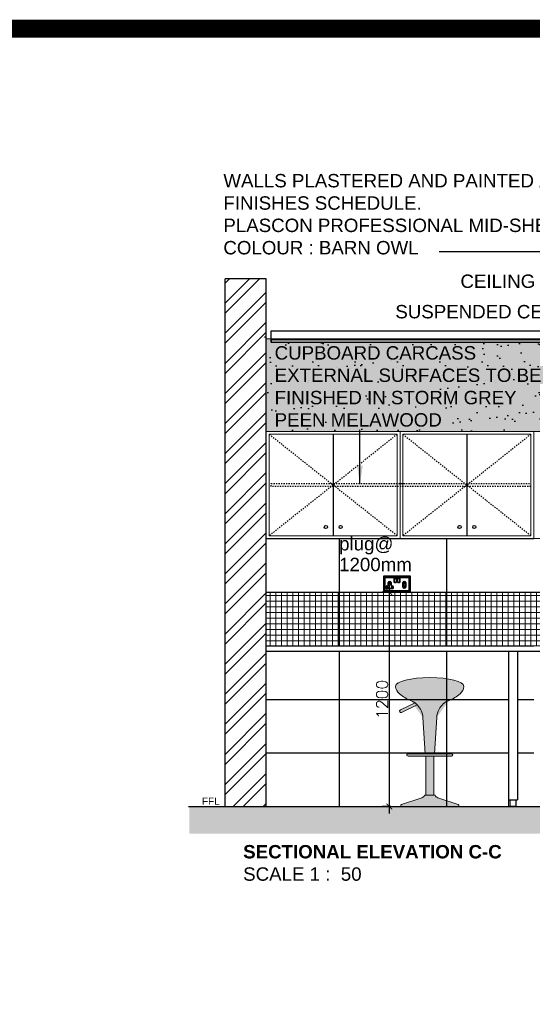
# Model space of a CAD drawing. Header units: millimetres. Extents: x -115474967 to 444143, y -74377 to 241828222.
# Tile 216 of 256: x -67934 to -65061, y 248629 to 254141. Entities that reach past the tile are written whole.
import ezdxf

# ---------------------------------------------------------------- set-up
doc = ezdxf.new("R2010")
doc.units = ezdxf.units.MM
doc.header["$MEASUREMENT"] = 0
doc.linetypes.add('Dashed', pattern=[280, 140, -140])
doc.linetypes.add('HIDDEN2', pattern=[0.1875, 0.125, -0.0625])
for name, color, linetype in [('0-HACH', 9, 'Continuous'), ('00-6 H-Brickwork', 9, 'Continuous'), ('00-7 Elec-Fittings', 7, 'Continuous'), ('CEIL-PLAN', 7, 'Continuous'), ('CEIL-SECT', 2, 'Continuous'), ('DIMS-20', 9, 'Continuous'), ('JOIN-SEC.18', 9, 'Continuous'), ('JOIN-SEC.25', 4, 'Continuous'), ('JOIN-SEC.5', 1, 'Continuous'), ('pessoas', 252, 'Continuous'), ('STRU-CONC', 3, 'Continuous'), ('TEXT-20', 2, 'Continuous'), ('TEXT-50', 2, 'Continuous'), ('TILE', 9, 'Continuous'), ('TILES', 8, 'Continuous'), ('WALL', 1, 'Continuous')]:
    doc.layers.add(name, color=color, linetype=linetype)
doc.layers.add('0_cons_01', color=40, linetype='Continuous', lineweight=0, plot=False)
doc.layers.add('layer_04', color=172, linetype='Continuous', lineweight=13)
doc.layers.add('layer_05', color=252, linetype='Continuous', lineweight=9)
doc.layers.add('New_B  _  FLOORS  _  Slabs.exist_Pen_No__101', color=7, linetype='Continuous', lineweight=13, true_color=0x747474)
doc.styles.add('DIMS', font='simplex.shx')
doc.styles.add('TEXT-20', font='arial.ttf', dxfattribs={"height": 40})
doc.styles.add('TEXT-50', font='arial.ttf', dxfattribs={"height": 100})
doc.dimstyles.new('DIM-20', dxfattribs={"dimscale": 4, "dimtxt": 10, "dimasz": 8, "dimexe": 10, "dimexo": 5, "dimgap": 4, "dimtad": 1, "dimdec": 0, "dimrnd": 5, "dimdsep": 46, "dimtxsty": 'DIMS', "dimblk": 'ARCHTICK', "dimcen": 25, "dimdle": 10, "dimclrd": 9, "dimclre": 9, "dimclrt": 4, "dimadec": 0, "dimazin": 0, "dimtfac": 1, "dimtdec": 0, "dimtmove": 2, "dimatfit": 2, "dimfxl": 1, "dimtolj": 1, "dimtzin": 0, "dimarcsym": 0})

# ---------------------------------------------------------------- blocks, each defined once
blk = doc.blocks.new('B_shadowline')
blk.add_line((-29.6, 0), (-29.6, 12.5))
at = {"color": 9, "linetype": 'HIDDEN2', "ltscale": 0.001}
blk.add_line((-5.9, 28.3), (12, 28.3), dxfattribs=at)
at = {"const_width": 0.836}
blk.add_lwpolyline([(-48.8, -0.9), (-48.8, -1.4, 0.414214), (-47.2, -3), (-29.4, -3, 0.414214), (-27.9, -1.4), (-27.9, 16.3, -0.414214), (-26.3, 17.9), (-3.3, 17.9, 0.414214), (-1.8, 19.5), (-1.8, 37.2, 0.414214), (-3.3, 38.8), (-3.8, 38.8)], format="xyb", dxfattribs=at)
blk = doc.blocks.new('bar')
at = {"layer": 'layer_05'}
h = blk.add_hatch(color=1, dxfattribs=at)
h.set_gradient(color1=(250, 0, 0), color2=(214, 214, 214), rotation=45, tint=1, name='HEMISPHERICAL')
edge = h.paths.add_edge_path()
edge.add_ellipse((174380.7, 104493.3), major_axis=(53, 0), ratio=0.965, start_angle=-51.0348, end_angle=-3.7026)
edge.add_ellipse((174264, 104490), major_axis=(-169.5, 0), ratio=0.257155, start_angle=180, end_angle=209.8951)
edge.add_ellipse((174264, 104490), major_axis=(-169.5, 0), ratio=0.257155, start_angle=209.8951, end_angle=360)
edge.add_ellipse((174147.4, 104493.3), major_axis=(-53, 0), ratio=0.965, start_angle=3.7026, end_angle=51.0348)
edge.add_ellipse((174246.1, 104597.8), major_axis=(-199.4, 0), ratio=0.965, start_angle=48.5453, end_angle=67.1266)
edge.add_ellipse((174130.4, 104332.7), major_axis=(-98.8, 0), ratio=0.965, start_angle=207.6774, end_angle=247.2019, ccw=False)
edge.add_ellipse((174141.7, 104334), major_axis=(-88.1, 0), ratio=0.965, start_angle=181.1578, end_angle=210.2931, ccw=False)
edge.add_line((174229.8, 104335.8), (174240.9, 104156.5))
edge.add_line((174240.9, 104156.5), (174287.2, 104156.5))
edge.add_line((174287.2, 104156.5), (174298.3, 104335.8))
edge.add_ellipse((174386.4, 104334), major_axis=(-88.1, 0), ratio=0.965, start_angle=329.7069, end_angle=358.8422, ccw=False)
edge.add_ellipse((174397.7, 104332.7), major_axis=(-98.8, 0), ratio=0.965, start_angle=292.7981, end_angle=332.3226, ccw=False)
edge.add_ellipse((174282, 104597.8), major_axis=(-199.4, 0), ratio=0.965, start_angle=112.8734, end_angle=131.4547)
h = blk.add_hatch(color=252, dxfattribs=at)
h.set_gradient(color1=(132, 132, 132), color2=(214, 214, 214), rotation=315, tint=1, name='CYLINDER')
edge = h.paths.add_edge_path()
edge.add_ellipse((174130.4, 104332.7), major_axis=(-98.8, 0), ratio=0.965, start_angle=223.3701, end_angle=232.1183)
edge.add_line((174191, 104407.9), (174118.1, 104373.5))
edge.add_ellipse((174121.1, 104367.5), major_axis=(7, 0), ratio=0.965, start_angle=116.0251, end_angle=296.0251)
edge.add_line((174124.2, 104361.4), (174202.1, 104398.1))
h = blk.add_hatch(color=252, dxfattribs=at)
h.set_gradient(color1=(132, 132, 132), color2=(214, 214, 214), rotation=90, tint=1, name='INVCYLINDER')
edge = h.paths.add_edge_path()
edge.add_line((174372, 104156.5), (174156.1, 104156.5))
edge.add_ellipse((174156.1, 104150.5), major_axis=(6.22, 0), ratio=0.965, start_angle=90, end_angle=270)
edge.add_line((174156.1, 104144.5), (174372, 104144.5))
edge.add_ellipse((174372, 104150.5), major_axis=(6.22, 0), ratio=0.965, start_angle=270, end_angle=450)
h = blk.add_hatch(color=252, dxfattribs=at)
h.set_gradient(color1=(132, 132, 132), color2=(214, 214, 214), tint=1, name='INVCYLINDER')
h.paths.add_polyline_path([(174283.3, 104144.5), (174244.8, 104144.5), (174244.8, 103951.3), (174283.3, 103951.3)])
h = blk.add_hatch(color=252, dxfattribs=at)
h.set_gradient(color1=(132, 132, 132), color2=(214, 214, 214), tint=1, name='INVCYLINDER')
edge = h.paths.add_edge_path()
edge.add_ellipse((174308.1, 103955), major_axis=(-17.5, 0), ratio=0.965, start_angle=372.8278, end_angle=434.0831, ccw=False)
edge.add_line((174291.1, 103951.3), (174237, 103951.3))
edge.add_ellipse((174219.9, 103955), major_axis=(17.5, 0), ratio=0.965, start_angle=285.9169, end_angle=347.1722, ccw=False)
edge.add_line((174224.7, 103938.8), (174123.8, 103905.7))
edge.add_ellipse((174133.1, 103896), major_axis=(13.8, 0), ratio=0.965, start_angle=132.6953, end_angle=184.3133)
edge.add_line((174119.4, 103895), (174408.7, 103895))
edge.add_ellipse((174395, 103896), major_axis=(-13.8, 0), ratio=0.965, start_angle=175.6867, end_angle=227.3047)
edge.add_line((174404.3, 103905.7), (174303.3, 103938.8))
at = {"layer": 'layer_04'}
for p, q in [((174118.1, 104373.5), (174191, 104407.9)), ((174124.2, 104361.4), (174202.1, 104398.1)), ((174229.8, 104335.8), (174240.9, 104156.5)), ((174298.3, 104335.8), (174287.2, 104156.5)), ((174372, 104156.5), (174156.1, 104156.5)), ((174372, 104144.5), (174156.1, 104144.5)), ((174244.8, 103951.3), (174244.8, 104144.5)), ((174283.3, 103951.3), (174283.3, 104144.5)), ((174224.7, 103938.8), (174123.8, 103905.7)), ((174237, 103951.3), (174291.1, 103951.3)), ((174303.3, 103938.8), (174404.3, 103905.7)), ((174408.7, 103895), (174119.4, 103895))]:
    blk.add_line(p, q, dxfattribs=at)
for centre, major_axis, ratio, start_param, end_param in [((174264, 104490), (-169.5, 0), 0.257155, 3.141593, 6.283185), ((174147.4, 104493.3), (-53, 0), 0.965, 0.064623, 0.890725), ((174246.1, 104597.8), (199.4, 0), 0.965, 3.988868, 4.313173), ((174282, 104597.8), (-199.4, 0), 0.965, 1.970012, 2.294317), ((174380.7, 104493.3), (53, 0), 0.965, -0.890725, -0.064623), ((174130.4, 104332.7), (98.8, 0), 0.965, 0.483061, 1.172894), ((174397.7, 104332.7), (-98.8, 0), 0.965, -1.172894, -0.483061), ((174121.1, 104367.5), (7, 0), 0.965, 2.025021, 5.166613), ((174141.7, 104334), (88.1, 0), 0.965, 0.020208, 0.528714), ((174386.4, 104334), (-88.1, 0), 0.965, -0.528714, -0.020208), ((174156.1, 104150.5), (6.22, 0), 0.965, 1.570796, 4.712389), ((174372, 104150.5), (6.22, 0), 0.965, 4.712389, 7.853982), ((174219.9, 103955), (17.5, 0), 0.965, -1.292995, -0.223888), ((174308.1, 103955), (-17.5, 0), 0.965, 0.223888, 1.292995), ((174133.1, 103896), (13.8, 0), 0.965, 2.315969, 3.216874), ((174395, 103896), (-13.8, 0), 0.965, 3.066312, 3.967216)]:
    blk.add_ellipse(centre, major_axis=major_axis, ratio=ratio, start_param=start_param, end_param=end_param, dxfattribs=at)
at = {"layer": 'pessoas'}
blk.add_line((174166.4, 104157.4), (174165.6, 104156.5), dxfattribs=at)
blk = doc.blocks.new('_ArchTick')
at = {"color": 0, "linetype": 'ByBlock', "const_width": 0.15}
blk.add_lwpolyline([(-0.5, -0.5), (0.5, 0.5)], dxfattribs=at)
blk = doc.blocks.new('*D320')
at = {"layer": 'Defpoints', "color": 0, "transparency": 16777216}
for p in [(-65834.1, 250935.9), (-65862.6, 249735.9), (-65834.1, 249735.9)]:
    blk.add_point(p, dxfattribs=at)
at = {"layer": 'DIMS-20', "color": 9, "lineweight": -2, "transparency": 16777216}
for p, q in [((-65854.1, 250935.9), (-65902.6, 250935.9)), ((-65862.6, 250975.9), (-65862.6, 249695.9)), ((-65854.1, 249735.9), (-65902.6, 249735.9))]:
    blk.add_line(p, q, dxfattribs=at)
at = {"layer": 'DIMS-20', "color": 9, "lineweight": -2, "transparency": 16777216, "xscale": 32, "yscale": 32, "zscale": 32}
for p, rotation in [((-65862.6, 250935.9), 90), ((-65862.6, 249735.9), 270)]:
    blk.add_blockref('_ArchTick', p, dxfattribs=dict(at, rotation=rotation))
at = {"layer": 'DIMS-20', "color": 4, "transparency": 16777216, "insert": (-65902.6, 250335.9), "char_height": 64, "attachment_point": 5, "rotation": 90, "style": 'DIMS'}
blk.add_mtext('\\A1;1200', dxfattribs=at)

msp = doc.modelspace()

# ---------------------------------------------------------------- hatches: boundary and pattern name
at = {"layer": '0-HACH'}
h = msp.add_hatch(dxfattribs=at)
h.set_pattern_fill('AR-CONC', color=8, scale=0.8, style=0)
h.set_pattern_definition([(130, (82012.05, 245667.38), (-145.74774, -12.75127), [15.24, -167.64]), (185, (82012.05, 245667.38), (28.19426, 152.84531), [12.192, -134.112]), (79.549, (81999.9, 245666.31), (-117.554, 140.09335), [12.952, -142.472]), (133.8158, (82012.05, 245708.02), (-216.86323, -33.63386), [22.86, -251.46]), (83.3644, (81993.98, 245705.21), (-189.9234, 197.94044), [19.428, -213.708]), (188.816, (82012.05, 245708.02), (-189.9237, 197.9401), [18.288, -201.168]), (159, (81991.73, 245697.86), (-121.2919, -81.81241), [15.24, -167.64]), (214, (81991.73, 245697.86), (-49.44162, 147.35037), [12.192, -134.112]), (108.5486, (81981.62, 245691.04), (-170.73319, 65.53829), [12.952, -142.472]), (142.5, (82012.05, 245667.377), (-2.470883, 67.644031), [0, -132.4864, 0, -136.144, 0, -134.62]), (172.5, (82012.05, 245667.38), (-53.45573, 80.14446), [0, -77.6224, 0, -129.4384, 0, -51.308]), (212.5, (82057.36, 245667.377), (-108.472476, -4.582995), [0, -50.8, 0, -158.496, 0, -210.312]), (222.5, (82077.68, 245667.38), (-118.503345, 20.34119), [0, -66.04, 0, -105.2576, 0, -149.352])])
h.paths.add_polyline_path([(-66983.19411, 249733.45007), (-66983.19411, 249583.45006), (-62512.84861, 249585.88977), (-62512.84861, 249735.88978)])
at = {"layer": '00-6 H-Brickwork'}
h = msp.add_hatch(dxfattribs=at)
h.set_pattern_fill('ANSI32', color=256, scale=12.5, angle=360, style=0)
h.set_pattern_definition([(45, (-257929.28, 512833.55), (-84.1899, 84.1899), []), (45, (-257873.16, 512833.55), (-84.1899, 84.1899), [])])
h.paths.add_polyline_path([(-66552.88194, 252690.79937), (-66782.88194, 252690.79937), (-66782.88194, 249735.88978), (-66552.88194, 249735.88978)])
at = {"layer": 'JOIN-SEC.18', "ltscale": 2}
h = msp.add_hatch(dxfattribs=at)
h.set_pattern_fill('AR-SAND', color=251, scale=3, style=0)
h.set_pattern_definition([(37.5, (-270854.13, 511318.8), (-4.800094, 146.82397), [0, -115.824, 0, -129.54, 0, -123.825]), (7.5, (-270854.13, 511318.8), (134.85698, 215.04753), [0, -62.484, 0, -104.394, 0, -40.005]), (327.5, (-270947.86, 511318.8), (237.29771, 0.431155), [0, -38.1, 0, -137.16, 0, -179.07]), (317.5, (-270947.86, 511318.8), (229.06694, 66.8788), [0, -19.05, 0, -89.916, 0, -102.87])])
h.paths.add_polyline_path([(-63142.88194, 252335.88978), (-66552.88194, 252335.88978), (-66552.88194, 251835.88977), (-63142.88194, 251835.88977)])
at = {"layer": 'New_B  _  FLOORS  _  Slabs.exist_Pen_No__101', "linetype": 'Continuous', "lineweight": 0, "true_color": 0xb2c7b3, "transparency": 33554559}
h = msp.add_hatch(color=9, dxfattribs=at)
h.dxf.hatch_style = 1
h.paths.add_polyline_path([(-66552.88194, 251835.88977), (-63144.11986, 251835.88977), (-63144.11986, 252354.24456), (-66552.88194, 252354.24456)])
at = {"layer": 'New_B  _  FLOORS  _  Slabs.exist_Pen_No__101', "linetype": 'Continuous', "lineweight": 0, "true_color": 0xcb2c30}
h = msp.add_hatch(dxfattribs=at)
h.set_pattern_fill('ANSI37', color=242, scale=10, angle=45)
h.set_pattern_definition([(90, (-222232.57, 146332.552), (-31.75, 0), []), (180, (-222232.57, 146332.552), (-4e-15, -31.75), [])])
h.paths.add_polyline_path([(-66552.88194, 250635.88979), (-63742.88194, 250635.88979), (-63742.88194, 250935.88818), (-66552.88194, 250935.88818)])

# ---------------------------------------------------------------- linework, layer by layer
at = {"layer": '00-7 Elec-Fittings'}
for p, q in [((-65744.35198, 251025.88984), (-65894.35198, 251025.88984)), ((-65894.35198, 251025.88984), (-65894.35198, 250935.88984)), ((-65887.35198, 251018.88984), (-65891.35198, 251022.88984)), ((-65891.35198, 251022.88984), (-65891.35198, 250938.88984)), ((-65747.35198, 251022.88984), (-65891.35198, 251022.88984)), ((-65747.35198, 251022.88984), (-65891.35198, 251022.88984)), ((-65891.35198, 251022.88984), (-65891.35198, 250938.88984)), ((-65751.35198, 251018.88984), (-65887.35198, 251018.88984)), ((-65887.35198, 251018.88984), (-65887.35198, 250942.88984)), ((-65887.35198, 250942.88984), (-65887.35198, 251018.88984)), ((-65887.35198, 251018.88984), (-65751.35198, 251018.88984)), ((-65868.35198, 250976.60285), (-65868.35198, 250989.90256)), ((-65867.35198, 250989.90256), (-65867.35198, 250976.58598)), ((-65863.36471, 250994.88984), (-65857.33925, 250994.88984)), ((-65857.33925, 250993.88984), (-65863.36471, 250993.88984)), ((-65853.35198, 250976.58598), (-65853.35198, 250989.90256)), ((-65852.35198, 250989.90256), (-65852.35198, 250976.60285)), ((-65834.35198, 250989.88984), (-65834.35198, 251013.88984)), ((-65834.35198, 251013.88984), (-65822.35198, 251013.88984)), ((-65822.35198, 250989.88984), (-65834.35198, 250989.88984)), ((-65833.35198, 251011.9419), (-65833.35198, 251012.88984)), ((-65833.35198, 251012.88984), (-65823.35198, 251012.88984)), ((-65833.35198, 250990.88984), (-65833.35198, 251011.9419)), ((-65833.35198, 251011.9419), (-65823.35198, 251011.9419)), ((-65833.35198, 250990.88984), (-65823.35198, 250990.88984)), ((-65823.35198, 251012.88984), (-65823.35198, 251011.9419)), ((-65823.35198, 251011.9419), (-65823.35198, 250990.88984)), ((-65822.35198, 251013.88984), (-65822.35198, 250989.88984)), ((-65816.35198, 250989.88984), (-65816.35198, 251013.88984)), ((-65816.35198, 251013.88984), (-65804.35198, 251013.88984)), ((-65804.35198, 250989.88984), (-65816.35198, 250989.88984)), ((-65815.35198, 251011.9419), (-65815.35198, 251012.88984)), ((-65815.35198, 251012.88984), (-65805.35198, 251012.88984)), ((-65815.35198, 250990.88984), (-65815.35198, 251011.9419)), ((-65815.35198, 251011.9419), (-65805.35198, 251011.9419)), ((-65815.35198, 250990.88984), (-65805.35198, 250990.88984)), ((-65805.35198, 251012.88984), (-65805.35198, 251011.9419)), ((-65805.35198, 251011.9419), (-65805.35198, 250990.88984)), ((-65804.35198, 251013.88984), (-65804.35198, 250989.88984)), ((-65786.35198, 250976.58598), (-65786.35198, 250989.90256)), ((-65785.35198, 250989.90256), (-65785.35198, 250976.58598)), ((-65781.36471, 250994.88984), (-65775.33925, 250994.88984)), ((-65775.33925, 250993.88984), (-65781.36471, 250993.88984)), ((-65771.35198, 250976.58598), (-65771.35198, 250989.90256)), ((-65770.35198, 250989.90256), (-65770.35198, 250976.58598)), ((-65747.35198, 251022.88984), (-65751.35198, 251018.88984)), ((-65751.35198, 250942.88984), (-65751.35198, 251018.88984)), ((-65751.35198, 251018.88984), (-65751.35198, 250942.88984)), ((-65747.35198, 250938.88984), (-65747.35198, 251022.88984)), ((-65747.35198, 250938.88984), (-65747.35198, 251022.88984)), ((-65744.35198, 250935.88984), (-65744.35198, 251025.88984)), ((-65894.35198, 250935.88984), (-65744.35198, 250935.88984)), ((-65887.35198, 250942.88984), (-65891.35198, 250938.88984)), ((-65891.35198, 250938.88984), (-65747.35198, 250938.88984)), ((-65891.35198, 250938.88984), (-65747.35198, 250938.88984)), ((-65887.35198, 250942.88984), (-65751.35198, 250942.88984)), ((-65751.35198, 250942.88984), (-65887.35198, 250942.88984)), ((-65880.35198, 250958.06262), (-65880.35198, 250967.4393)), ((-65879.35198, 250967.4393), (-65879.35198, 250958.06262)), ((-65877.17919, 250955.88984), (-65843.52477, 250955.88984)), ((-65843.52477, 250954.88984), (-65877.17919, 250954.88984)), ((-65876.90145, 250970.88984), (-65873.42588, 250970.88984)), ((-65873.35198, 250969.88984), (-65876.90145, 250969.88984)), ((-65843.80251, 250969.88984), (-65847.35198, 250969.88984)), ((-65847.27808, 250970.88984), (-65843.80251, 250970.88984)), ((-65841.35198, 250958.06262), (-65841.35198, 250967.4393)), ((-65840.35198, 250967.4393), (-65840.35198, 250958.06262)), ((-65786.35198, 250963.26939), (-65786.35198, 250976.58598)), ((-65785.35198, 250976.58598), (-65785.35198, 250963.26939)), ((-65781.36471, 250959.28212), (-65775.33925, 250959.28212)), ((-65775.33925, 250958.28212), (-65781.36471, 250958.28212)), ((-65771.35198, 250963.26939), (-65771.35198, 250976.58598)), ((-65770.35198, 250976.58598), (-65770.35198, 250963.26939)), ((-65751.35198, 250942.88984), (-65747.35198, 250938.88984))]:
    msp.add_line(p, q, dxfattribs=at)
for centre, radius, start, end in [((-65863.36471, 250989.90256), 4.98727, 90, 180), ((-65863.36471, 250989.90256), 3.98727, 90, 180), ((-65860.35964, 250984.83391), 3.97077, 0, 180), ((-65860.35964, 250984.83391), 3.97077, 180, 0), ((-65857.33925, 250989.90256), 4.98727, 0, 90), ((-65857.33925, 250989.90256), 3.98727, 0, 90), ((-65781.36471, 250989.90256), 4.98727, 90, 180), ((-65781.36471, 250989.90256), 3.98727, 90, 180), ((-65778.35964, 250984.83391), 3, 0, 180), ((-65778.35964, 250984.83391), 3, 180, 0), ((-65775.33925, 250989.90256), 4.98727, 0, 90), ((-65775.33925, 250989.90256), 3.98727, 0, 90), ((-65876.90145, 250967.4393), 3.45053, 90, 180), ((-65877.17919, 250958.06262), 3.17279, 180, 270), ((-65876.90145, 250967.4393), 2.45053, 90, 180), ((-65877.17919, 250958.06262), 2.17279, 180, 270), ((-65871.48985, 250962.57351), 3, 0, 180), ((-65871.48985, 250962.57351), 3, 180, 0), ((-65874.34205, 250976.81317), 5.99377, 278.7923997, 357.98911196), ((-65874.34205, 250976.81317), 6.99377, 278.13843141, 358.13843141), ((-65846.36191, 250976.81317), 6.99377, 181.86156859, 261.86156859), ((-65849.48985, 250962.57351), 3, 0, 180), ((-65849.48985, 250962.57351), 3, 180, 0), ((-65846.36191, 250976.81317), 5.99377, 182.01088804, 261.2076003), ((-65843.80251, 250967.4393), 3.45053, 0, 90), ((-65843.80251, 250967.4393), 2.45053, 0, 90), ((-65843.52477, 250958.06262), 3.17279, 270, 0), ((-65843.52477, 250958.06262), 2.17279, 270, 0), ((-65781.36471, 250963.26939), 4.98727, 180, 270), ((-65781.36471, 250963.26939), 3.98727, 180, 270), ((-65778.35964, 250968.33804), 3, 0, 180), ((-65778.35964, 250968.33804), 3, 180, 0), ((-65775.33925, 250963.26939), 4.98727, 270, 0), ((-65775.33925, 250963.26939), 3.98727, 270, 0)]:
    msp.add_arc(centre, radius, start, end, dxfattribs=at)
at = {"layer": '0_cons_01', "const_width": 100}
msp.add_lwpolyline([(-84695.2039, 254090.94107), (-52573.99192, 254090.94107), (-52573.99192, 243166.19105), (-84695.2039, 243166.19105)], close=True, dxfattribs=at)
at = {"layer": '0_cons_01', "ltscale": 0.005}
for points in [[(-66552.88194, 251835.88977), (-63144.11986, 251835.88977), (-63144.11986, 252354.24456), (-66552.88194, 252354.24456)], [(-66552.88194, 251235.88977), (-65052.88194, 251235.88977), (-65052.88194, 251835.88977), (-66552.88194, 251835.88977)], [(-66552.88203, 250935.88979), (-63142.88194, 250935.88979), (-63142.88194, 251235.89082), (-66552.88203, 251235.89082)], [(-66552.88194, 250635.88979), (-63742.88194, 250635.88979), (-63742.88194, 250935.88818), (-66552.88194, 250935.88818)], [(-65194.31637, 250603.88961), (-66552.88194, 250603.88961), (-66552.88194, 249735.88978), (-65194.31637, 249735.88978)]]:
    msp.add_lwpolyline(points, close=True, dxfattribs=at)
at = {"layer": 'CEIL-PLAN'}
for p, q in [((-66525.07477, 252351.38978), (-66525.07477, 252398.38978)), ((-66525.07477, 252398.38978), (-63171.46775, 252398.38978)), ((-63171.46775, 252351.38978), (-66525.07477, 252351.38978))]:
    msp.add_line(p, q, dxfattribs=at)
at = {"layer": 'CEIL-SECT'}
msp.add_lwpolyline([(-63171.46775, 252348.38978), (-66525.07477, 252348.38978), (-66525.07477, 252335.88978), (-63171.46775, 252335.88978)], dxfattribs=at)
at = {"layer": 'DIMS-20'}
msp.add_line((-65582.56974, 252842.55233), (-64892.56974, 252842.55233), dxfattribs=at)
at = {"layer": 'JOIN-SEC.18', "color": 8, "linetype": 'Dashed', "ltscale": 0.05}
for points in [[(-66535.18713, 251819.88977), (-66177.61083, 251535.88978), (-66535.18713, 251251.88977)], [(-65818.03453, 251819.88977), (-66175.61083, 251535.88978), (-65818.03453, 251251.88977)], [(-65786.03453, 251819.88977), (-65428.45824, 251535.88978), (-65786.03453, 251251.88977)], [(-65068.88194, 251819.88977), (-65426.45824, 251535.88978), (-65068.88194, 251251.88977)], [(-65068.88194, 251527.88977), (-66525.18713, 251527.88977), (-66525.18713, 251543.88977), (-65068.88194, 251543.88977)]]:
    msp.add_lwpolyline(points, dxfattribs=at)
at = {"layer": 'JOIN-SEC.18', "color": 251, "ltscale": 2}
for centre in [(-66217.98908, 251300.60359), (-66135.23259, 251300.60359), (-65468.83648, 251300.60359), (-65386.07999, 251300.60359)]:
    msp.add_circle(centre, 9, dxfattribs=at)
at = {"layer": 'JOIN-SEC.25', "linetype": 'Continuous', "lineweight": 0}
for p, q in [((-66552.88194, 251835.88977), (-63142.88194, 251835.88977)), ((-66535.18713, 251819.88977), (-65818.03453, 251819.88977)), ((-66535.18713, 251251.88977), (-66535.18713, 251819.88977)), ((-66177.61083, 251819.88978), (-66177.61083, 251251.88977)), ((-66175.61083, 251819.88978), (-66175.61083, 251251.88977)), ((-65818.03453, 251251.88977), (-65818.03453, 251819.88977)), ((-65802.03453, 251835.89016), (-65802.03453, 251235.88977)), ((-65802.03453, 251235.88977), (-65802.03453, 251835.88977)), ((-65786.03453, 251819.88977), (-65068.88194, 251819.88977)), ((-65786.03453, 251251.88977), (-65786.03453, 251819.88977)), ((-65428.45824, 251819.88978), (-65428.45824, 251251.88977)), ((-65426.45824, 251819.88978), (-65426.45824, 251251.88977)), ((-65068.88194, 251251.88977), (-65068.88194, 251819.88977)), ((-66552.88194, 251235.88977), (-65052.88194, 251235.88977)), ((-66535.18713, 251251.88977), (-65818.03453, 251251.88977)), ((-65786.03453, 251251.88977), (-65068.88194, 251251.88977))]:
    msp.add_line(p, q, dxfattribs=at)
at = {"layer": 'JOIN-SEC.5', "ltscale": 0.5}
msp.add_line((-63726.93109, 250603.88942), (-66552.88194, 250603.88978), dxfattribs=at)
msp.add_lwpolyline([(-66552.88192, 250635.88979), (-65052.88194, 250635.89052)], dxfattribs=at)
at = {"layer": 'STRU-CONC'}
msp.add_line((-66987.71018, 249735.88978), (-62507.31078, 249735.88978), dxfattribs=at)
at = {"layer": 'TILE', "color": 4}
for p, q in [((-65194.31637, 250603.88979), (-65194.31637, 249772.55505)), ((-65144.31637, 250603.88979), (-65144.31637, 249772.55505)), ((-65194.31637, 249772.55505), (-65144.31637, 249772.55505))]:
    msp.add_line(p, q, dxfattribs=at)
msp.add_lwpolyline([(-65185.63559, 249772.55505), (-65153.166, 249772.55505), (-65153.166, 249735.88978), (-65185.63559, 249735.88978)], close=True, dxfattribs=at)
at = {"layer": 'TILES'}
for p, q in [((-66142.88194, 251235.88989), (-66142.88194, 250635.88979)), ((-65542.88194, 251235.89003), (-65542.88194, 250635.88979)), ((-66142.88194, 250603.88978), (-66142.88194, 249735.88978)), ((-65542.88194, 250603.88979), (-65542.88194, 249735.88978))]:
    msp.add_line(p, q, dxfattribs=at)
for points in [[(-66552.88212, 251235.88979), (-65052.88194, 251235.89015)], [(-66552.88203, 250935.88979), (-63742.88194, 250935.89082)], [(-66552.88181, 250335.88979), (-65194.31637, 250335.89029)], [(-65144.31637, 250335.89031), (-65052.88194, 250335.89034)], [(-66552.8817, 250035.88979), (-65194.31637, 250035.89029)], [(-65144.31637, 250035.89031), (-65052.88194, 250035.89034)]]:
    msp.add_lwpolyline(points, dxfattribs=at)
at = {"layer": 'WALL'}
for p, q in [((-66782.88194, 249735.88978), (-66782.88194, 252690.79937)), ((-66552.88194, 252690.79937), (-66782.88194, 252690.79937)), ((-66552.88194, 249735.88978), (-66552.88194, 252690.79937))]:
    msp.add_line(p, q, dxfattribs=at)

# ---------------------------------------------------------------- block references
at = {"xscale": 1.12997522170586, "yscale": 1.12997522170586, "zscale": 1.12997522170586}
msp.add_blockref('bar', (-262549.62884, 132337.12737), dxfattribs=at)
at = {"layer": 'CEIL-SECT', "ltscale": 0.25, "xscale": -1}
msp.add_blockref('B_shadowline', (-66554.64148, 252335.88978), dxfattribs=at)

# ---------------------------------------------------------------- texts
at = {"layer": 'TEXT-20', "color": 7, "linetype": 'Continuous', "char_height": 75, "attachment_point": 1, "style": 'TEXT-20'}
for s, insert, width in [('WALLS PLASTERED AND PAINTED AS PER FINISHES SCHEDULE.\\PPLASCON PROFESSIONAL MID-SHEEN \\PCOLOUR : BARN OWL', (-66792.56974, 253277.14358), 2230), ('CEILING VOID', (-65463.75922, 252714.2767), 1258.0720034), ('SUSPENDED CEILING LEVEL', (-65828.76746, 252543.81514, 0), 1897.2092063), ('CUPBOARD CARCASS EXTERNAL SURFACES TO BE FINISHED IN STORM GREY PEEN MELAWOOD', (-66505.2854, 252312.98225), 1556.2397705), ('plug@', (-66143.9376, 251244.61678), 1476.1170015), ('1200mm', (-66143.9376, 251128.34448), 1476.1170015), ('{\\fArial|b1|i0|c238|p34;\\C3;SECTIONAL ELEVATION \\fArial|b1|i0|c0|p34;C-C\\P}SCALE 1 :  50 ', (-66681.67916, 249520.36818), 5546.4752166)]:
    msp.add_mtext(s, dxfattribs=dict(at, insert=insert, width=width))
at = {"layer": 'TEXT-50', "color": 7, "linetype": 'Continuous', "insert": (-66813.32342, 249745.75161), "char_height": 40, "width": 104.2740097, "attachment_point": 9, "style": 'TEXT-50'}
msp.add_mtext('{\\fArial|b0|i0|c0|p34;FFL}', dxfattribs=at)

# ---------------------------------------------------------------- dimensions: what is measured, and where the dimension line sits
at = {"layer": 'DIMS-20'}
dim = msp.add_linear_dim(base=(-65862.64173, 249735.88978), p1=(-65834.05294, 250935.88984), p2=(-65834.05294, 249735.88978), angle=90, dimstyle='DIM-20', override={"dimtxt": 16, "dimgap": 2}, dxfattribs=at)
dim.commit()
dim.dimension.update_dxf_attribs({"geometry": '*D320', "text_midpoint": (-65902.64173, 250335.88981)})

# ---------------------------------------------------------------- leaders
msp.add_leader([(-66027.11062, 251543.88977), (-66027.11062, 251845.09309)], dimstyle='DIM-20', override={"dimtxt": 16, "dimasz": 25, "dimgap": 2}, dxfattribs=at)

doc.saveas('drawing.dxf')
